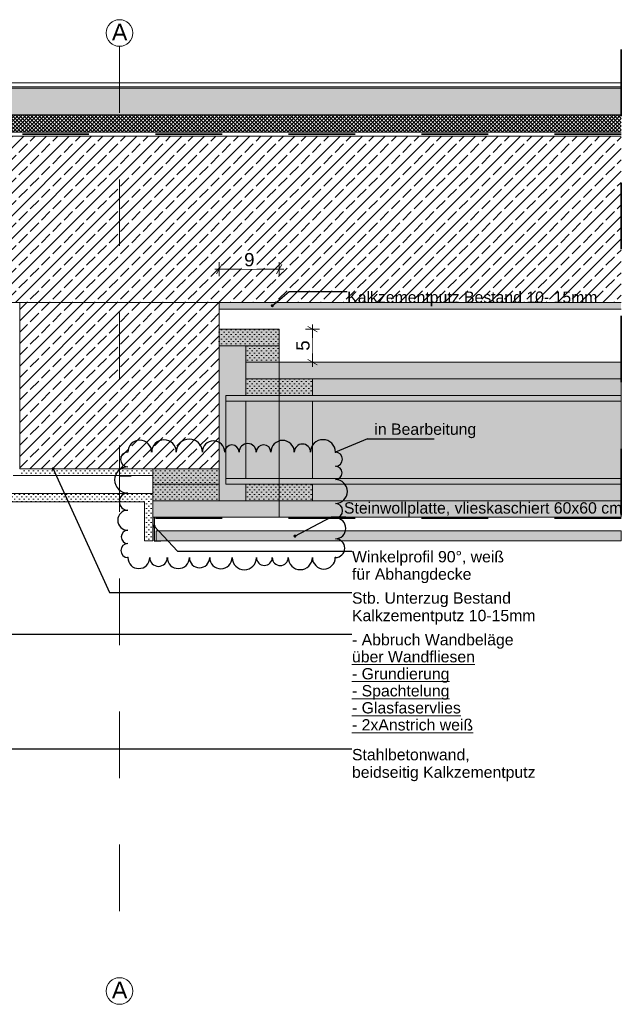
# Model space of a CAD drawing. Header units: metres. Extents: x 0 to 114, y 1 to 7.
# Tile 6 of 50: x 0.4 to 1.306, y 3.31 to 4.79. Entities that reach past the tile are written whole.
import ezdxf

# ---------------------------------------------------------------- set-up
doc = ezdxf.new("R2010")
doc.units = ezdxf.units.M
doc.header["$MEASUREMENT"] = 0
for name, pattern in [('Achse', [0.04, 0.02, -0.01, 0, -0.01]), ('Strichlinie eng', [0.023, 0.015, -0.008]), ('Wipeout_Contour', [1, 0, -1])]:
    doc.linetypes.add(name, pattern=pattern)
for name, color, linetype in [('152 - Bemaßung_ Beschriftung.Ausbau', 7, 'Continuous'), ('209 - Marker.Änderung', 7, 'Continuous'), ('301 - Elemente.Linie', 7, 'Continuous'), ('603 - Struktur.Bodenplatte_ Decke Roh', 7, 'Continuous'), ('608 - Struktur.Träger', 7, 'Continuous'), ('650 - Abdeckung.Fußboden Aufbau', 7, 'Continuous'), ('Neubau_301 - Elemente.Linie', 7, 'Continuous'), ('Neubau_651 - Abdeckung.Decke abgehängt_ bekleidet', 7, 'Continuous'), ('Neubau_653 - Abdeckung.TB Verkofferung', 7, 'Continuous')]:
    doc.layers.add(name, color=color, linetype=linetype)
doc.styles.add('ERSTELLTER_STIL_1', font='txt')
doc.dimstyles.new('ERSTELLTER_STIL__1', dxfattribs={"dimtxt": 0.02, "dimasz": 0.01064, "dimexe": 0.18, "dimexo": 0.0625, "dimgap": 0, "dimtad": 1, "dimtih": 1, "dimtoh": 1, "dimzin": 0, "dimdsep": 46, "dimtxsty": 'ERSTELLTER_STIL_1', "dimblk": 'ARROWHEAD_2', "dimblk1": 'ARROWHEAD_2', "dimblk2": 'ARROWHEAD_2', "dimcen": 0.09, "dimse1": 1, "dimse2": 1, "dimclrd": 7, "dimclre": 7, "dimclrt": 7, "dimazin": 0, "dimtfac": 1, "dimtdec": 4, "dimtmove": 0, "dimatfit": 3, "dimfxl": 1, "dimtolj": 1, "dimtzin": 0, "dimarcsym": 0})
doc.dimstyles.new('ERSTELLTER_STIL__2', dxfattribs={"dimtxt": 0.02, "dimasz": 0.01064, "dimexe": 0.18, "dimexo": 0.0625, "dimgap": 0, "dimtad": 1, "dimzin": 0, "dimdsep": 46, "dimtxsty": 'ERSTELLTER_STIL_1', "dimblk": 'ARROWHEAD_2', "dimblk1": 'ARROWHEAD_2', "dimblk2": 'ARROWHEAD_2', "dimcen": 0.09, "dimse1": 1, "dimse2": 1, "dimclrd": 7, "dimclre": 7, "dimclrt": 7, "dimazin": 0, "dimtfac": 1, "dimtdec": 4, "dimtmove": 0, "dimatfit": 3, "dimfxl": 1, "dimtolj": 1, "dimtzin": 0, "dimarcsym": 0})
doc.dimstyles.new('ERSTELLTER_STIL__3', dxfattribs={"dimtxt": 0.18, "dimasz": 0.00912, "dimexe": 0.18, "dimexo": 0.0625, "dimgap": 0, "dimtad": 0, "dimtih": 1, "dimtoh": 1, "dimdec": 4, "dimzin": 0, "dimdsep": 46, "dimcen": 0.09, "dimadec": 0, "dimazin": 0, "dimtfac": 1, "dimtdec": 4, "dimtmove": 0, "dimatfit": 3, "dimldrblk": 'ARROWHEAD_11', "dimfxl": 1, "dimtolj": 1, "dimtzin": 0, "dimarcsym": 0})
pattern_1 = [(45, (0, 0), (-0.01697056, 0.01697056), []), (45, (-0.008485, 0.008485), (-0.01697056, 0.01697056), [0.018, -0.006])]
pattern_2 = [(45, (0, 0), (-0.003535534, 0.003535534), [0, -0.005])]

# ---------------------------------------------------------------- blocks, each defined once
blk = doc.blocks.new('*D260')
at = {"layer": '152 - Bemaßung_ Beschriftung.Ausbau', "color": 7, "linetype": 'Continuous', "lineweight": 5}
for p, q in [((0.8505, 4.325), (0.8295, 4.325)), ((0.847, 4.321), (0.833, 4.329)), ((0.84, 4.325), (0.84, 4.3318)), ((0.84, 4.275), (0.84, 4.325)), ((0.833, 4.279), (0.847, 4.271)), ((0.8505, 4.275), (0.8295, 4.275)), ((0.84, 4.2682), (0.84, 4.275))]:
    blk.add_line(p, q, dxfattribs=at)
at = {"color": 254, "linetype": 'Wipeout_Contour', "lineweight": 0, "ltscale": 17.627498}
blk.add_wipeout([(0.8397, 4.2887), (0.8397, 4.3113), (0.8122, 4.3113), (0.8122, 4.2887)], dxfattribs=at).dxf.layer = '152 - Bemaßung_ Beschriftung.Ausbau'
at = {"layer": '152 - Bemaßung_ Beschriftung.Ausbau', "color": 7, "lineweight": 5, "insert": (0.836, 4.2924), "char_height": 0.02, "attachment_point": 7, "rotation": 90, "style": 'ERSTELLTER_STIL_1'}
blk.add_mtext('\\A1;{\\pql;\\fArial|b0|i0|c0|p38;5}', dxfattribs=at)
blk = doc.blocks.new('ARROWHEAD_2')
at = {"color": 0, "linetype": 'Continuous', "lineweight": 0}
for p, q in [((0, 0), (-1, 0)), ((-0.38, -0.66), (0.38, 0.66))]:
    blk.add_line(p, q, dxfattribs=at)
blk = doc.blocks.new('*D261')
at = {"layer": '152 - Bemaßung_ Beschriftung.Ausbau', "color": 7, "linetype": 'Continuous', "lineweight": 5}
for p, q in [((0.7, 4.4045), (0.7, 4.4255)), ((0.79, 4.4045), (0.79, 4.4255)), ((0.6931, 4.415), (0.7, 4.415)), ((0.704, 4.422), (0.6959, 4.408)), ((0.7, 4.415), (0.79, 4.415)), ((0.7859, 4.408), (0.794, 4.422)), ((0.79, 4.415), (0.7968, 4.415))]:
    blk.add_line(p, q, dxfattribs=at)
at = {"color": 254, "linetype": 'Wipeout_Contour', "lineweight": 0, "ltscale": 18.075299}
blk.add_wipeout([(0.7336, 4.4152), (0.7563, 4.4152), (0.7563, 4.4427), (0.7336, 4.4427)], dxfattribs=at).dxf.layer = '152 - Bemaßung_ Beschriftung.Ausbau'
at = {"layer": '152 - Bemaßung_ Beschriftung.Ausbau', "color": 7, "lineweight": 5, "insert": (0.7374, 4.419), "char_height": 0.02, "attachment_point": 7, "style": 'ERSTELLTER_STIL_1'}
blk.add_mtext('\\A1;{\\pql;\\fArial|b0|i0|c0|p38;9}', dxfattribs=at)
blk = doc.blocks.new('ARROWHEAD_11')
at = {"color": 0, "linetype": 'Continuous', "lineweight": 0}
blk.add_line((0, 0), (-1, 0), dxfattribs=at)
at = {"color": 0, "linetype": 'Continuous', "lineweight": 0, "const_width": 0.25, "flags": 128}
blk.add_lwpolyline([(-0.125, 0, 1), (0.125, 0, 1)], format="xyb", close=True, dxfattribs=at)

msp = doc.modelspace()

# ---------------------------------------------------------------- hatches: boundary and pattern name
at = {"layer": '603 - Struktur.Bodenplatte_ Decke Roh', "linetype": 'Continuous', "lineweight": 0, "true_color": 0xffdfdf}
msp.add_hatch(color=254, dxfattribs=at).paths.add_polyline_path([(1.3041, 4.225), (0.71, 4.225), (0.71, 4.092), (1.3041, 4.092)])
at = {"layer": '650 - Abdeckung.Fußboden Aufbau', "linetype": 'Continuous', "lineweight": 5}
h = msp.add_hatch(dxfattribs=at)
h.set_pattern_fill('Beton__unbewehrt_0010', color=1, style=0, pattern_type=2)
h.set_pattern_definition([(45, (0, 0), (-0.007071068, 0.007071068), [0.0075, -0.0025]), (45, (3e-18, 0.007071), (-0.007071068, 0.007071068), [0.0075, -0.0025])])
h.paths.add_polyline_path([(0.265, 4.687), (0.265, 4.647), (1.3041, 4.647), (1.3041, 4.687)])
at = {"layer": 'Neubau_651 - Abdeckung.Decke abgehängt_ bekleidet', "linetype": 'Continuous', "lineweight": 5}
h = msp.add_hatch(dxfattribs=at)
h.set_pattern_fill('Gips_0010', style=0, pattern_type=2)
h.set_pattern_definition(pattern_2)
h.paths.add_polyline_path([(0.74, 4.3), (0.74, 4.275), (0.79, 4.275), (0.79, 4.3)])
h = msp.add_hatch(dxfattribs=at)
h.set_pattern_fill('Gips_0010', style=0, pattern_type=2)
h.set_pattern_definition(pattern_2)
h.paths.add_polyline_path([(0.74, 4.275), (0.74, 4.25), (1.3041, 4.25), (1.3041, 4.275)])
at = {"layer": 'Neubau_651 - Abdeckung.Decke abgehängt_ bekleidet', "linetype": 'Continuous', "lineweight": 13, "true_color": 0xffbfbf}
msp.add_hatch(color=254, dxfattribs=at).paths.add_polyline_path([(0.79, 4.275), (0.79, 4.042), (1.3041, 4.042), (1.3041, 4.275)])
at = {"layer": 'Neubau_651 - Abdeckung.Decke abgehängt_ bekleidet', "linetype": 'Continuous', "lineweight": 5}
h = msp.add_hatch(dxfattribs=at)
h.set_pattern_fill('Gips_0010', style=0, pattern_type=2)
h.set_pattern_definition(pattern_2)
h.paths.add_polyline_path([(0.74, 4.25), (0.74, 4.225), (0.84, 4.225), (0.84, 4.25)])
h = msp.add_hatch(dxfattribs=at)
h.set_pattern_fill('Gips_0010', style=0, pattern_type=2)
h.set_pattern_definition(pattern_2)
h.paths.add_polyline_path([(0.6, 4.092), (0.6, 4.067), (0.7, 4.067), (0.7, 4.092)])
h = msp.add_hatch(dxfattribs=at)
h.set_pattern_fill('Gips_0010', style=0, pattern_type=2)
h.set_pattern_definition(pattern_2)
h.paths.add_polyline_path([(0.74, 4.092), (0.74, 4.067), (0.84, 4.067), (0.84, 4.092)])
h = msp.add_hatch(dxfattribs=at)
h.set_pattern_fill('Gips_0010', style=0, pattern_type=2)
h.set_pattern_definition(pattern_2)
h.paths.add_polyline_path([(0.6, 4.067), (0.6, 4.042), (1.3041, 4.042), (1.3041, 4.067)])
h = msp.add_hatch(dxfattribs=at)
h.set_pattern_fill('Gips_0010', style=0, pattern_type=2)
h.set_pattern_definition(pattern_2)
h.paths.add_polyline_path([(0.605, 4.0215), (0.605, 4.0065), (1.3041, 4.0065), (1.3041, 4.0215)])
at = {"layer": 'Neubau_653 - Abdeckung.TB Verkofferung', "linetype": 'Continuous', "lineweight": 5}
h = msp.add_hatch(dxfattribs=at)
h.set_pattern_fill('Gips_0010', style=0, pattern_type=2)
h.set_pattern_definition(pattern_2)
h.paths.add_polyline_path([(0.26, 4.0655), (0.5875, 4.0655), (0.5875, 4.078), (0.26, 4.078)])
h = msp.add_hatch(dxfattribs=at)
h.set_pattern_fill('Gips_0010', style=0, pattern_type=2)
h.set_pattern_definition(pattern_2)
h.paths.add_polyline_path([(0.5875, 4.0065), (0.6, 4.0065), (0.6, 4.078), (0.5875, 4.078)])

# ---------------------------------------------------------------- linework, layer by layer
at = {"layer": '209 - Marker.Änderung', "color": 1, "linetype": 'Continuous', "lineweight": 25}
for p, q in [((0.9227, 4.1599), (0.8745, 4.14)), ((0.9227, 4.1599), (0.993, 4.1599)), ((0.993, 4.1599), (1.023, 4.1599))]:
    msp.add_line(p, q, dxfattribs=at)
for centre, radius, start, end in [((0.719, 4.14), 0.0108, 0, 180), ((0.7427, 4.14), 0.0129, 0, 180), ((0.7666, 4.14), 0.011, 0, 180), ((0.7952, 4.14), 0.0176, 0, 180), ((0.825, 4.14), 0.0122, 0, 180), ((0.8558, 4.14), 0.0187, 0, 180), ((0.8745, 4.1294), 0.0106, 270, 90), ((0.8745, 4.1088), 0.01, 270, 90), ((0.8745, 4.0808), 0.018, 270, 90), ((0.5625, 4.0656), 0.0129, 90, 270), ((0.8745, 4.0519), 0.0109, 270, 90), ((0.5625, 4.0376), 0.0151, 90, 270), ((0.8745, 4.0254), 0.0157, 270, 90), ((0.5625, 4.0125), 0.01, 90, 270), ((0.5625, 3.992), 0.0105, 90, 270), ((0.8745, 3.9956), 0.0141, 270, 90), ((0.579, 3.9815), 0.0165, 180, 0), ((0.6087, 3.9815), 0.0132, 180, 0), ((0.6385, 3.9815), 0.0165, 180, 0), ((0.6703, 3.9815), 0.0153, 180, 0), ((0.7025, 3.9815), 0.0169, 180, 0), ((0.7377, 3.9815), 0.0182, 180, 0), ((0.7678, 3.9815), 0.0119, 180, 0), ((0.7917, 3.9815), 0.012, 180, 0), ((0.8218, 3.9815), 0.0181, 180, 0), ((0.8572, 3.9815), 0.0172, 180, 0)]:
    msp.add_arc(centre, radius, start, end, dxfattribs=at)
for p in [(0.8745, 4.14), (0.5625, 3.9815), (0.8745, 3.9815)]:
    msp.add_point(p, dxfattribs=at)
at = {"layer": '301 - Elemente.Linie', "color": 92, "linetype": 'Strichlinie eng', "lineweight": 35, "true_color": 0x00be00, "flags": 128}
msp.add_lwpolyline([(1.3041, 4.0405), (0.6, 4.0405), (0.6, 4.1042), (0.55, 4.1042)], dxfattribs=at)
at = {"layer": '301 - Elemente.Linie', "color": 160, "linetype": 'Continuous', "lineweight": 9, "true_color": 0x3232ff}
for centre in [(0.55, 4.77), (0.55, 3.33)]:
    msp.add_circle(centre, 0.02, dxfattribs=at)
at = {"layer": '603 - Struktur.Bodenplatte_ Decke Roh', "color": 1, "linetype": 'Continuous', "lineweight": 13, "flags": 128}
for points in [[(1.3041, 4.275), (0.74, 4.275), (0.74, 4.25), (1.3041, 4.25)], [(1.3041, 4.092), (0.74, 4.092), (0.74, 4.067), (1.3041, 4.067)], [(1.3041, 4.067), (0.6, 4.067), (0.6, 4.042), (1.3041, 4.042)]]:
    msp.add_lwpolyline(points, dxfattribs=at)
at = {"layer": '603 - Struktur.Bodenplatte_ Decke Roh', "color": 1, "linetype": 'Continuous', "lineweight": 18, "flags": 128}
msp.add_lwpolyline([(1.3041, 4.225), (0.71, 4.225), (0.71, 4.092), (1.3041, 4.092)], close=True, dxfattribs=at)
at = {"layer": '603 - Struktur.Bodenplatte_ Decke Roh', "color": 1, "linetype": 'Continuous', "lineweight": 9, "flags": 128}
msp.add_lwpolyline([(1.3041, 4.2165), (0.71, 4.2165), (0.71, 4.1005), (1.3041, 4.1005)], dxfattribs=at)
at = {"layer": '603 - Struktur.Bodenplatte_ Decke Roh', "color": 1, "linetype": 'Continuous', "lineweight": 13, "flags": 128}
msp.add_lwpolyline([(0.74, 4.1005), (0.84, 4.1005), (0.84, 4.2165), (0.74, 4.2165)], close=True, dxfattribs=at)
at = {"layer": '650 - Abdeckung.Fußboden Aufbau', "color": 1, "linetype": 'Continuous', "lineweight": 13}
for p, q in [((1.3041, 4.695), (0.265, 4.695)), ((1.3041, 4.689), (0.265, 4.689)), ((1.3041, 4.687), (0.265, 4.687)), ((1.3041, 4.647), (0.265, 4.647))]:
    msp.add_line(p, q, dxfattribs=at)
at = {"layer": 'Neubau_301 - Elemente.Linie', "color": 1, "linetype": 'Continuous', "lineweight": 25, "flags": 128}
msp.add_lwpolyline([(0.602, 4.0415), (0.602, 4.0065), (0.612, 4.0065)], dxfattribs=at)
at = {"layer": 'Neubau_651 - Abdeckung.Decke abgehängt_ bekleidet', "color": 1, "linetype": 'Continuous', "lineweight": 13, "flags": 128}
for points in [[(0.74, 4.3), (0.74, 4.275), (0.79, 4.275), (0.79, 4.3)], [(0.79, 4.275), (0.79, 4.042), (1.3041, 4.042), (1.3041, 4.275)], [(0.74, 4.25), (0.74, 4.225), (0.84, 4.225), (0.84, 4.25)], [(0.6, 4.092), (0.6, 4.067), (0.7, 4.067), (0.7, 4.092)], [(0.74, 4.092), (0.74, 4.067), (0.84, 4.067), (0.84, 4.092)]]:
    msp.add_lwpolyline(points, close=True, dxfattribs=at)
at = {"layer": 'Neubau_651 - Abdeckung.Decke abgehängt_ bekleidet', "color": 1, "linetype": 'Continuous', "lineweight": 9, "flags": 128}
msp.add_lwpolyline([(0.605, 4.0215), (0.605, 4.0065), (1.3041, 4.0065), (1.3041, 4.0215)], close=True, dxfattribs=at)
at = {"layer": 'Neubau_653 - Abdeckung.TB Verkofferung', "color": 1, "linetype": 'Continuous', "lineweight": 5, "flags": 128}
for points in [[(0.6, 4.078), (0.6, 4.0065), (0.5875, 4.0065), (0.5875, 4.0655), (0.26, 4.0655), (0.26, 4.105)], [(0.6, 4.105), (0.4, 4.105), (0.39, 4.105)], [(0.6, 4.078), (0.26, 4.078)]]:
    msp.add_lwpolyline(points, dxfattribs=at)

# ---------------------------------------------------------------- texts
at = {"layer": '152 - Bemaßung_ Beschriftung.Ausbau', "color": 160, "linetype": 'Continuous', "lineweight": 9, "true_color": 0x3232ff, "char_height": 0.025, "attachment_point": 4, "style": 'ERSTELLTER_STIL_1'}
for insert in [(0.5386, 4.7714), (0.5386, 3.3314)]:
    msp.add_mtext('\\A1;{\\pql;\\fArial|b0|i0|c0|p38;A}', dxfattribs=dict(at, insert=insert))
at = {"layer": '152 - Bemaßung_ Beschriftung.Ausbau', "color": 7, "linetype": 'Continuous', "lineweight": 9, "insert": (1.3058, 4.0425), "char_height": 0.017, "attachment_point": 9, "style": 'ERSTELLTER_STIL_1'}
msp.add_mtext('\\A1;{\\pqr;\\fArial|b0|i0|c0|p38;Steinwollplatte, vlieskaschiert 60x60 cm}', dxfattribs=at)
at = {"layer": '152 - Bemaßung_ Beschriftung.Ausbau', "color": 7, "linetype": 'Continuous', "lineweight": 9, "char_height": 0.017, "attachment_point": 1, "style": 'ERSTELLTER_STIL_1'}
for s, insert, line_spacing_factor in [('\\A1;{\\pql;\\fArial|b0|i0|c0|p38;Winkelprofil 90°\\fArial|b0|i0|c0|p38;, weiß\\P\\pql;\\fArial|b0|i0|c0|p38;für \\fArial|b0|i0|c0|p38;Abhangdecke}', (0.8995, 3.9913), 0.921299), ('\\A1;{\\pql;\\fArial|b0|i0|c0|p38;Stb. Unterzug Bestand\\P\\pql;\\fArial|b0|i0|c0|p38;Kalkzementputz 10-15mm}', (0.8995, 3.9292), 0.9285), ('\\A1;{\\pql;\\fArial|b0|i0|c0|p38;- Abbruch Wandbeläge\\P\\pql;\\fArial|b0|i0|c0|p38;\\L\\Lüber Wandfliesen\\P\\pql;\\fArial|b0|i0|c0|p38;- Grundierung\\P\\pql;\\fArial|b0|i0|c0|p38;- Spachtelung\\P\\pql;\\fArial|b0|i0|c0|p38;- Glasfaservlies\\P\\pql;\\fArial|b0|i0|c0|p38;- 2xAnstrich weiß }', (0.8995, 3.8666), 0.90335), ('\\A1;{\\pql;\\fArial|b0|i0|c0|p38;Stahlbetonwand,\\P\\pql;\\fArial|b0|i0|c0|p38;beidseitig\\fArial|b0|i0|c0|p38; Kalkzementputz}', (0.8995, 3.6938), 0.930574)]:
    msp.add_mtext(s, dxfattribs=dict(at, insert=insert, line_spacing_factor=line_spacing_factor))
at = {"layer": '209 - Marker.Änderung', "color": 1, "lineweight": 25, "char_height": 0.017, "style": 'ERSTELLTER_STIL_1'}
for s, insert, attachment_point in [('\\A1;{\\pql;\\fArial|b0|i0|c0|p38;in Bearbeitung}', (0.9331, 4.1609), 7), ('\\A1;{\\pql;\\fArial|b0|i0|c0|p38;}', (0.9878, 4.1599), 1)]:
    msp.add_mtext(s, dxfattribs=dict(at, insert=insert, attachment_point=attachment_point))

# ---------------------------------------------------------------- leaders
at = {"layer": '152 - Bemaßung_ Beschriftung.Ausbau', "color": 7, "linetype": 'Continuous', "lineweight": 9, "annotation_type": 0, "has_hookline": 1, "hookline_direction": 0}
for points, text_width in [([(0.8138, 4.0138), (0.8685, 4.0425), (0.8904, 4.0425)], 0.4154), ([(0.602, 4.0287), (0.637, 3.9913), (0.8995, 3.9913)], 0.2274), ([(0.2488, 3.7961), (0.3232, 3.8666), (0.8995, 3.8666)], 0.2409), ([(0.1723, 3.7814), (0.2647, 3.6938), (0.8995, 3.6938)], 0.2736)]:
    msp.add_leader(points, dimstyle='ERSTELLTER_STIL__3', dxfattribs=dict(at, text_width=text_width))

# ---------------------------------------------------------------- wipeouts: each hides what was drawn before it
at = {"color": 254, "linetype": 'Wipeout_Contour', "lineweight": 0, "ltscale": 17.21492}
msp.add_wipeout([(0.4, 4.115), (0.7, 4.115), (0.7, 4.365), (0.4, 4.365)], dxfattribs=at).dxf.layer = '608 - Struktur.Träger'

# ---------------------------------------------------------------- next in the draw order: hatches: boundary and pattern name
at = {"layer": '608 - Struktur.Träger', "linetype": 'Continuous', "lineweight": 5}
h = msp.add_hatch(dxfattribs=at)
h.set_pattern_fill('Beton__Stahlbeton_0010', style=0, pattern_type=2)
h.set_pattern_definition(pattern_1)
h.paths.add_polyline_path([(0.4, 4.115), (0.7, 4.115), (0.7, 4.365), (0.4, 4.365)])
h = msp.add_hatch(dxfattribs=at)
h.set_pattern_fill('Gips_0010', style=0, pattern_type=2)
h.set_pattern_definition(pattern_2)
h.paths.add_polyline_path([(0.6, 4.115), (0.4, 4.115), (0.4, 4.105), (0.6, 4.105)])
at = {"layer": 'Neubau_651 - Abdeckung.Decke abgehängt_ bekleidet', "linetype": 'Continuous', "lineweight": 13, "true_color": 0xffbfbf}
msp.add_hatch(color=254, dxfattribs=at).paths.add_polyline_path([(0.7, 4.325), (0.7, 4.115), (0.6, 4.115), (0.6, 4.042), (0.79, 4.042), (0.79, 4.325)])
at = {"layer": 'Neubau_651 - Abdeckung.Decke abgehängt_ bekleidet', "linetype": 'Continuous', "lineweight": 5}
h = msp.add_hatch(dxfattribs=at)
h.set_pattern_fill('Gips_0010', style=0, pattern_type=2)
h.set_pattern_definition(pattern_2)
h.paths.add_polyline_path([(0.7, 4.325), (0.7, 4.3), (0.79, 4.3), (0.79, 4.325)])
h = msp.add_hatch(dxfattribs=at)
h.set_pattern_fill('Gips_0010', style=0, pattern_type=2)
h.set_pattern_definition(pattern_2)
h.paths.add_polyline_path([(0.6, 4.115), (0.6, 4.092), (0.7, 4.092), (0.7, 4.115)])

# ---------------------------------------------------------------- next in the draw order: linework, layer by layer
at = {"layer": '209 - Marker.Änderung', "color": 1, "linetype": 'Continuous', "lineweight": 25}
for centre, radius, start, end in [((0.655, 4.14), 0.0196, 0, 180), ((0.5804, 4.14), 0.0179, 0, 180), ((0.6169, 4.14), 0.0185, 0, 180), ((0.6914, 4.14), 0.0168, 0, 180), ((0.5625, 4.129), 0.011, 90, 270), ((0.5625, 4.0982), 0.0198, 90, 270)]:
    msp.add_arc(centre, radius, start, end, dxfattribs=at)
at = {"layer": '603 - Struktur.Bodenplatte_ Decke Roh', "color": 7, "linetype": 'Continuous', "lineweight": 5}
msp.add_line((1.3041, 4.355), (0.7, 4.355), dxfattribs=at)
at = {"layer": '608 - Struktur.Träger', "color": 7, "linetype": 'Continuous', "lineweight": 13}
msp.add_line((0.7, 4.115), (0.4, 4.115), dxfattribs=at)
at = {"layer": '608 - Struktur.Träger', "color": 7, "linetype": 'Continuous', "lineweight": 5}
msp.add_line((0.7, 4.115), (0.7, 4.105), dxfattribs=at)
at = {"layer": 'Neubau_651 - Abdeckung.Decke abgehängt_ bekleidet', "color": 1, "linetype": 'Continuous', "lineweight": 13, "flags": 128}
for points in [[(0.7, 4.325), (0.7, 4.115), (0.6, 4.115), (0.6, 4.042), (0.79, 4.042), (0.79, 4.325)], [(0.7, 4.325), (0.7, 4.3), (0.79, 4.3), (0.79, 4.325)], [(0.6, 4.115), (0.6, 4.092), (0.7, 4.092), (0.7, 4.115)]]:
    msp.add_lwpolyline(points, close=True, dxfattribs=at)

# ---------------------------------------------------------------- next in the draw order: leaders
at = {"layer": '152 - Bemaßung_ Beschriftung.Ausbau', "color": 7, "linetype": 'Continuous', "lineweight": 9, "annotation_type": 0, "has_hookline": 1, "hookline_direction": 0, "text_width": 0.2724}
msp.add_leader([(0.4503, 4.115), (0.5352, 3.9292), (0.8995, 3.9292)], dimstyle='ERSTELLTER_STIL__3', dxfattribs=at)

# ---------------------------------------------------------------- next in the draw order: dimensions: what is measured, and where the dimension line sits
at = {"layer": '152 - Bemaßung_ Beschriftung.Ausbau', "color": 7, "linetype": 'Continuous', "lineweight": 5}
dim = msp.add_linear_dim(base=(0.84, 4.325), p1=(0.79, 4.275), p2=(0.79, 4.325), angle=90, dimstyle='ERSTELLTER_STIL__2', dxfattribs=at)
dim.commit()
dim.dimension.update_dxf_attribs({"geometry": '*D260', "text_midpoint": (0.826, 4.3), "dimtype": 160, "text_rotation": 90})

# ---------------------------------------------------------------- next in the draw order: wipeouts: each hides what was drawn before it
at = {"color": 254, "linetype": 'Wipeout_Contour', "lineweight": 0, "ltscale": 18.397265}
msp.add_wipeout([(0.005, 4.615), (0.005, 4.365), (1.3041, 4.365), (1.3041, 4.615)], dxfattribs=at).dxf.layer = '603 - Struktur.Bodenplatte_ Decke Roh'

# ---------------------------------------------------------------- next in the draw order: hatches: boundary and pattern name
at = {"layer": '603 - Struktur.Bodenplatte_ Decke Roh', "linetype": 'Continuous', "lineweight": 5}
h = msp.add_hatch(dxfattribs=at)
h.set_pattern_fill('Beton__Stahlbeton_0010', style=0, pattern_type=2)
h.set_pattern_definition(pattern_1)
h.paths.add_polyline_path([(0.005, 4.615), (0.005, 4.365), (1.3041, 4.365), (1.3041, 4.615)])
h = msp.add_hatch(dxfattribs=at)
h.set_pattern_fill('Gips_0010', style=0, pattern_type=2)
h.set_pattern_definition(pattern_2)
h.paths.add_polyline_path([(0.7, 4.365), (0.7, 4.355), (1.3041, 4.355), (1.3041, 4.365)])
at = {"layer": '650 - Abdeckung.Fußboden Aufbau', "linetype": 'Continuous', "lineweight": 5}
h = msp.add_hatch(dxfattribs=at)
h.set_pattern_fill('Dämmung__hart_2_0010', color=1, style=0, pattern_type=2)
h.set_pattern_definition([(45, (0, 0), (-0.002828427, 0.002828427), []), (135, (0, 0), (0.002828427, 0.002828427), [])])
h.paths.add_polyline_path([(0.265, 4.647), (0.265, 4.621), (1.3041, 4.621), (1.3041, 4.647)])

# ---------------------------------------------------------------- next in the draw order: linework, layer by layer
at = {"layer": '301 - Elemente.Linie', "color": 160, "linetype": 'Achse', "lineweight": 9, "true_color": 0x3232ff}
msp.add_line((0.55, 4.75), (0.55, 3.35), dxfattribs=at)
at = {"layer": '301 - Elemente.Linie', "color": 7, "linetype": 'Strichlinie eng', "lineweight": 35}
msp.add_line((1.3041, 4.745), (1.3041, 3.9755), dxfattribs=at)
at = {"layer": '301 - Elemente.Linie', "color": 92, "linetype": 'Strichlinie eng', "lineweight": 35, "true_color": 0x00be00, "flags": 128}
msp.add_lwpolyline([(1.3041, 4.618), (0.255, 4.618), (0.255, 4.745)], dxfattribs=at)
at = {"layer": '603 - Struktur.Bodenplatte_ Decke Roh', "color": 1, "linetype": 'Continuous', "lineweight": 13}
for p, q in [((0.255, 4.621), (1.3041, 4.621)), ((0.255, 4.615), (1.3041, 4.615))]:
    msp.add_line(p, q, dxfattribs=at)
at = {"layer": '603 - Struktur.Bodenplatte_ Decke Roh', "color": 7, "linetype": 'Continuous', "lineweight": 13, "flags": 128}
for points in [[(1.3041, 4.615), (0.255, 4.615), (0.245, 4.615)], [(1.3041, 4.365), (0.71, 4.365), (0.7, 4.365), (0.4, 4.365), (0.39, 4.365), (0.245, 4.365)]]:
    msp.add_lwpolyline(points, dxfattribs=at)
at = {"layer": '608 - Struktur.Träger', "color": 7, "linetype": 'Continuous', "lineweight": 13}
for p, q in [((0.4, 4.365), (0.4, 4.115)), ((0.7, 4.365), (0.7, 4.115))]:
    msp.add_line(p, q, dxfattribs=at)

# ---------------------------------------------------------------- next in the draw order: texts
at = {"layer": '152 - Bemaßung_ Beschriftung.Ausbau', "color": 7, "linetype": 'Continuous', "lineweight": 9, "insert": (0.8923, 4.3814), "char_height": 0.017, "attachment_point": 1, "style": 'ERSTELLTER_STIL_1'}
msp.add_mtext('\\A1;{\\pql;\\fArial|b0|i0|c0|p38;Kalkzementputz Bestand\\fArial|b0|i0|c0|p38; 10- 15mm}', dxfattribs=at)

# ---------------------------------------------------------------- next in the draw order: dimensions: what is measured, and where the dimension line sits
at = {"layer": '152 - Bemaßung_ Beschriftung.Ausbau', "color": 7, "linetype": 'Continuous', "lineweight": 5}
dim = msp.add_linear_dim(base=(0.79, 4.415), p1=(0.7, 4.325), p2=(0.79, 4.325), dimstyle='ERSTELLTER_STIL__1', dxfattribs=at)
dim.commit()
dim.dimension.update_dxf_attribs({"geometry": '*D261', "text_midpoint": (0.745, 4.429), "dimtype": 160})

# ---------------------------------------------------------------- next in the draw order: leaders
at = {"layer": '152 - Bemaßung_ Beschriftung.Ausbau', "color": 7, "linetype": 'Continuous', "lineweight": 9, "annotation_type": 0, "has_hookline": 1, "hookline_direction": 0, "text_width": 0.3726}
msp.add_leader([(0.7797, 4.3601), (0.8049, 4.3814), (0.8923, 4.3814)], dimstyle='ERSTELLTER_STIL__3', dxfattribs=at)

doc.saveas('drawing.dxf')
